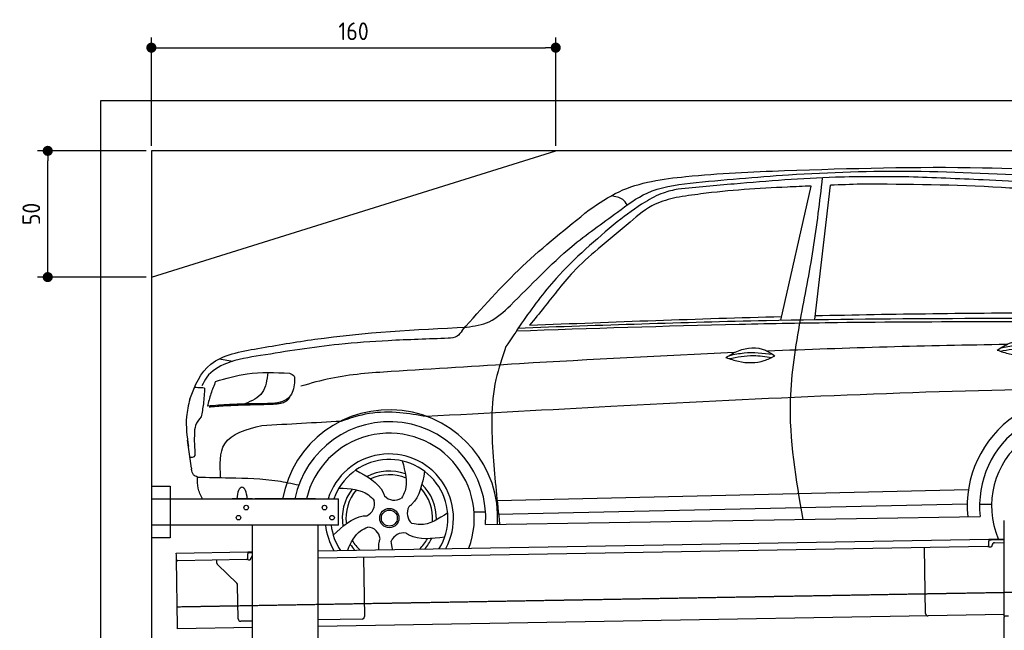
# Model space of a CAD drawing. Header units: millimetres. Extents: x 552 to 7231, y 5767 to 12236.
# Tile 4 of 7: x 552 to 4448, y 9817 to 12236. Entities that reach past the tile are written whole.
import ezdxf

# ---------------------------------------------------------------- set-up
doc = ezdxf.new("R2010")
doc.units = ezdxf.units.MM
doc.linetypes.add('GEN3', pattern=[6.25, 5, -1.25])
doc.layers.get('0').update_dxf_attribs({"lineweight": 25})
doc.layers.add('3', color=6, linetype='GEN3', lineweight=25)
doc.layers.add('4', color=3, linetype='Continuous', lineweight=25)
doc.layers.add('Car', color=10, linetype='Continuous')
doc.styles.get("Standard").update_dxf_attribs({"font": 'ISOCP.SHX'})
doc.dimstyles.new('GEN-ISO$0', dxfattribs={"dimscale": 20, "dimtxt": 3.5, "dimasz": 2, "dimexe": 2, "dimexo": 1, "dimgap": 1.5, "dimtad": 1, "dimdec": 1, "dimlfac": 0.1, "dimdsep": 46, "dimtxsty": 'Standard', "dimblk": 'PUNKT', "dimcen": 2, "dimclrd": 256, "dimclre": 256, "dimclrt": 2, "dimadec": 0, "dimazin": 0, "dimtp": 0.1, "dimtm": 0.1, "dimtfac": 0.71, "dimtdec": 1, "dimtmove": 2, "dimatfit": 3, "dimldrblk": 'PUNKT', "dimfxl": 1, "dimtolj": 1, "dimarcsym": 0})

# ---------------------------------------------------------------- blocks, each defined once
blk = doc.blocks.new('PUNKT')
at = {"layer": '4', "color": 0, "linetype": 'ByBlock'}
blk.add_line((-0.5, 0), (-1, 0), dxfattribs=at)
at = {"layer": '4', "color": 0, "linetype": 'ByBlock', "const_width": 0.5}
blk.add_lwpolyline([(-0.25, 0, 1), (0.25, 0, 1)], format="xyb", close=True, dxfattribs=at)
blk = doc.blocks.new('*D8')
at = {"layer": '4', "lineweight": -2, "transparency": 16777216}
for p, q in [((1052.8, 11715.9), (622.8, 11715.9)), ((662.8, 11255.9), (662.8, 11675.9)), ((1052.8, 11215.9), (622.8, 11215.9))]:
    blk.add_line(p, q, dxfattribs=at)
at = {"layer": 'Defpoints', "color": 0, "transparency": 16777216}
for p in [(662.8, 11715.9), (1072.8, 11715.9), (1072.8, 11215.9)]:
    blk.add_point(p, dxfattribs=at)
at = {"layer": '4', "lineweight": -2, "transparency": 16777216, "xscale": 40, "yscale": 40, "zscale": 40}
for p, rotation in [((662.8, 11715.9), 90), ((662.8, 11215.9), 270)]:
    blk.add_blockref('PUNKT', p, dxfattribs=dict(at, rotation=rotation))
at = {"layer": '4', "color": 2, "transparency": 16777216, "insert": (597.8, 11465.9), "char_height": 70, "attachment_point": 5, "rotation": 90}
blk.add_mtext('\\A1;50', dxfattribs=at)
blk = doc.blocks.new('*D9')
at = {"layer": '4', "lineweight": -2, "transparency": 16777216}
for p, q in [((1072.8, 11735.9), (1072.8, 12164.6)), ((2672.8, 11735.9), (2672.8, 12164.6)), ((1112.8, 12124.6), (2632.8, 12124.6))]:
    blk.add_line(p, q, dxfattribs=at)
at = {"layer": 'Defpoints', "color": 0, "transparency": 16777216}
for p in [(2672.8, 12124.6), (1072.8, 11715.9), (2672.8, 11715.9)]:
    blk.add_point(p, dxfattribs=at)
at = {"layer": '4', "lineweight": -2, "transparency": 16777216, "xscale": 40, "yscale": 40, "zscale": 40, "rotation": 180}
blk.add_blockref('PUNKT', (1072.8, 12124.6), dxfattribs=at)
at = {"layer": '4', "lineweight": -2, "transparency": 16777216, "xscale": 40, "yscale": 40, "zscale": 40}
blk.add_blockref('PUNKT', (2672.8, 12124.6), dxfattribs=at)
at = {"layer": '4', "color": 2, "transparency": 16777216, "insert": (1872.8, 12189.6), "char_height": 70, "attachment_point": 5}
blk.add_mtext('\\A1;160', dxfattribs=at)

msp = doc.modelspace()

# ---------------------------------------------------------------- linework, layer by layer
for p, q in [((872.77, 6015.9), (872.77, 11915.9)), ((872.77, 11915.9), (6472.77, 11915.9)), ((6272.78, 11715.9), (1072.77, 11715.9)), ((1072.77, 11715.9), (1072.77, 6265.9)), ((1072.77, 11215.9), (2672.77, 11715.9)), ((1072.77, 10388.02), (1147.77, 10388.02)), ((1147.77, 10388.02), (1147.77, 10183.02)), ((1072.77, 10338.02), (1812.77, 10338.02)), ((1472.77, 10338.02), (1392.77, 10338.02)), ((1472.77, 10338.02), (1482.77, 10338.02)), ((1722.77, 10338.02), (1482.77, 10338.02)), ((1722.77, 10338.02), (1732.77, 10338.02)), ((1732.77, 10338.02), (1812.77, 10338.02)), ((1812.77, 10233.02), (1812.77, 10338.02)), ((4447.57, 9872.48), (4447.57, 10252.48)), ((4447.57, 9872.48), (4447.57, 10252.48)), ((1812.77, 10233.02), (1072.77, 10233.02)), ((1472.77, 8708.02), (1472.77, 10233.02)), ((1732.77, 8013.02), (1732.77, 10233.02)), ((1147.77, 10183.02), (1072.77, 10183.02)), ((1732.77, 10132.07), (4386.09, 10178.39)), ((4386.09, 10178.39), (4396.09, 10178.56)), ((4386.09, 10178.39), (4386.23, 10170.39)), ((4396.16, 10174.56), (4386.16, 10174.39)), ((4386.52, 10153.39), (4386.23, 10170.39)), ((4396.09, 10178.56), (4445.89, 10179.43)), ((4447.57, 10175.46), (4396.16, 10174.56)), ((4381.61, 10148.3), (1732.77, 10102.07)), ((4136.19, 9883.98), (4131.65, 10143.94)), ((4389.13, 10147.43), (4394.13, 10147.52)), ((4399.04, 10152.61), (4399.02, 10153.61)), ((4408.85, 10163.78), (4447.57, 10164.46)), ((1171.58, 10122.28), (1454.03, 10127.21)), ((1171.72, 10114.28), (1171.58, 10122.28)), ((1172.01, 10097.28), (1171.72, 10114.28)), ((1176.67, 9830.32), (1172.01, 10097.28)), ((1449.56, 10097.12), (1177.1, 10092.37)), ((1332.28, 10083.22), (1332.08, 10095.07)), ((1454.03, 10127.21), (1464.03, 10127.38)), ((1454.03, 10127.21), (1454.17, 10119.21)), ((1464.1, 10123.38), (1454.1, 10123.21)), ((1454.47, 10102.21), (1454.17, 10119.21)), ((1457.08, 10096.26), (1462.07, 10096.34)), ((1464.03, 10127.38), (1472.77, 10127.53)), ((1472.77, 10123.53), (1464.1, 10123.38)), ((1466.99, 10101.43), (1466.97, 10102.43)), ((1911.99, 10105.2), (1916.07, 9871.23)), ((1410.76, 10003.36), (1335.34, 10076.2)), ((1416.15, 9862.51), (1413.81, 9996.34)), ((4146.36, 9874.16), (1732.77, 9832.03)), ((1906.25, 9861.06), (1732.77, 9858.03)), ((4447.57, 9879.41), (4146.36, 9874.16)), ((4447.57, 9872.48), (4447.57, 9869.48)), ((4463.57, 9872.48), (4447.57, 9872.48)), ((4447.57, 9872.48), (4447.57, 9869.48)), ((4463.57, 9872.48), (4447.57, 9872.48)), ((4447.57, 8072.48), (4447.57, 9869.48)), ((1176.81, 9822.32), (1176.67, 9830.32)), ((1472.77, 9827.49), (1176.81, 9822.32)), ((1472.77, 9853.49), (1426.32, 9852.68))]:
    msp.add_line(p, q)
for centre in [(1447.77, 10303.02), (1757.77, 10303.02), (1417.77, 10263.02), (1787.77, 10263.02)]:
    msp.add_circle(centre, 9)
for centre, radius, start, end in [((4381.53, 10153.3), 5, 271, 1), ((4389.04, 10152.43), 5, 214.23672, 271), ((4394.04, 10152.52), 5, 271, 1), ((4409.02, 10153.78), 10, 91, 181), ((1177.01, 10097.37), 5, 181, 271), ((1449.47, 10102.12), 5, 271, 1), ((1456.99, 10101.25), 5, 214.23672, 271), ((1461.99, 10101.34), 5, 271, 1), ((1476.97, 10102.6), 10, 114.78744, 181), ((1342.28, 10083.39), 10, 181, 226), ((1403.81, 9996.17), 10, 1, 46), ((1426.15, 9862.68), 10, 181, 271), ((1906.07, 9871.06), 10, 271, 1), ((4146.19, 9884.15), 10, 181, 271)]:
    msp.add_arc(centre, radius, start, end)
at = {"layer": '3'}
msp.add_line((1175.28, 9910.3), (6230.45, 9998.53), dxfattribs=at)
at = {"layer": 'Car'}
for p, q in [((3563.59, 11045.51), (3682.86, 11576.55)), ((3697.48, 11047.78), (3759.75, 11579.63)), ((1340.8, 10891.8), (1395.59, 10882.69)), ((1231.45, 10458.56), (1216.06, 10569.43)), ((2440.81, 10330.8), (4305.6, 10374.67)), ((2349.76, 10286.41), (2394.95, 10286.85)), ((2443, 10277.37), (4300.66, 10317.57)), ((4349.75, 10316.88), (4397.41, 10317.13)), ((2394.98, 10236.62), (4351.94, 10267.14))]:
    msp.add_line(p, q, dxfattribs=at)
for radius in [38.18, 31.57]:
    msp.add_circle((2014.31, 10261.48), radius, dxfattribs=at)
for centre, radius, start, end in [((4733.71, 10308.87), 433.14, 1.71303, 185.61146), ((2014.29, 10261.46), 429.01, 356.78001, 169.7199), ((4733.71, 10308.87), 384.05, 0.72819, 186.23839), ((2014.31, 10261.48), 381.48, 356.26335, 168.4257), ((4733.71, 10308.87), 336.4, 339.29742, 202.70258), ((2014.29, 10261.46), 336.4, 339.28761, 166.84483), ((2014.29, 10261.46), 254, 331.66205, 162.45711), ((2014.31, 10261.48), 231.91, 328.53872, 160.72843), ((2014.31, 10261.48), 186.23, 70.03526, 118.17302), ((2014.31, 10261.48), 171.52, 67.36219, 115.50791), ((2014.31, 10261.48), 186.23, 142.03458, 190.16313), ((2014.31, 10261.48), 171.52, 139.36246, 187.49767), ((2014.31, 10261.48), 171.52, 355.34898, 43.50218), ((2014.31, 10261.48), 186.23, 358.02322, 46.16834), ((1903.45, 10318.43), 52.29, 294.4441, 14.20291), ((2034.22, 10384.51), 52.29, 222.4441, 302.20291), ((2137.47, 10280.56), 52.29, 150.4441, 230.20291), ((2014.29, 10261.46), 254, 186.42847, 210.33795), ((2014.31, 10261.48), 231.91, 187.04915, 213.46128), ((1925.89, 10173.64), 52.29, 6.4441, 86.20291), ((2014.31, 10261.48), 171.52, 211.34942, 227.52812), ((2070.52, 10150.24), 52.29, 78.4441, 158.20291), ((2014.31, 10261.48), 171.52, 314.47188, 331.48839), ((2014.31, 10261.48), 186.23, 319.05916, 334.15554), ((2014.31, 10261.48), 186.23, 214.02213, 222.94084)]:
    msp.add_arc(centre, radius, start, end, dxfattribs=at)
msp.add_ellipse((1431.64, 10329.93), major_axis=(0.3, -53.82), ratio=0.3890204, start_param=1.7195537, end_param=4.559319, dxfattribs=at)
for points in [[(3578.36, 11638.18), (4361.41, 11649.09), (4976.01, 11619.19)], [(2805.41, 11482.12), (2923.58, 11554.19), (3187.71, 11614.04), (3578.36, 11638.18)], [(4069.34, 11612.83), (3779.42, 11611.29), (3379.2, 11584.63), (3157.06, 11564.58)], [(3640.7, 11046.88), (3691.59, 11325.74), (3728.64, 11609.44)], [(4895, 11509.12), (4757.54, 11553.3), (4364.11, 11600.83), (4069.34, 11612.83)], [(2319.8, 11017.49), (2409.31, 11039.12), (2493.37, 11103.95), (2736.41, 11337.34), (2916.81, 11473.21), (3034.18, 11548.98), (3204.6, 11588.53)], [(2955.99, 11501.97), (2937.8, 11523.16), (2891.8, 11537.65)], [(3157.06, 11564.58), (3098.06, 11548.95), (3026.68, 11513.35), (2916.37, 11435.25)], [(3149.14, 11531.21), (3066.65, 11504.87), (2967.29, 11434.14), (2840.21, 11327.53)], [(2302.58, 11004.77), (2541.2, 11258.76), (2805.41, 11482.12)], [(2916.37, 11435.25), (2674, 11210.09), (2537.6, 11032.93), (2475.85, 10940.68)], [(2840.21, 11327.53), (2741.84, 11236.02), (2677.5, 11160.02), (2626.9, 11096.21), (2569.59, 11025.64)], [(2517.25, 11002.96), (3398.95, 11029.59), (3787.56, 11036.41), (4983.54, 11038.53)], [(2520.83, 11014.23), (3506.11, 11044.37), (5076.24, 11051.72)], [(3651.55, 10256.21), (3601.72, 10729.52), (3640.7, 11046.88)], [(2302.58, 11004.77), (2282.1, 10981.82), (2247.74, 10973.5)], [(2247.74, 10973.5), (2009.91, 10963.98), (1815.07, 10949.44), (1504.85, 10905.02)], [(4419.32, 10926.7), (4468.68, 10953.96), (4575.13, 10956.08), (4612.9, 10933.63)], [(2475.85, 10940.68), (2436.21, 10809.92), (2425.15, 10504.38), (2450.72, 10237.49)], [(3346.24, 10897.11), (3395.6, 10924.37), (3502.05, 10926.48), (3539.82, 10904.03)], [(1504.85, 10905.02), (1370.41, 10873.87), (1291.78, 10819.27), (1272.96, 10785.06)], [(1326.99, 10802.67), (1451.4, 10833.1), (1619.52, 10835.47)], [(1533.13, 10838.29), (1511.8, 10758.62), (1442.95, 10713.35)], [(1619.52, 10835.47), (1637.38, 10823.91), (1639.44, 10804.72)], [(2021.66, 10841.66), (1782.92, 10814.63), (1664.66, 10784.23)], [(1326.99, 10802.67), (1308.36, 10754.04), (1294.76, 10704.85)], [(1639.44, 10804.72), (1622.47, 10745.41), (1601.66, 10727.86), (1560.7, 10716.65), (1503.24, 10714.22)], [(1283.64, 10776.58), (1256.32, 10777.99), (1242.82, 10778.12)], [(1283.64, 10776.58), (1278.52, 10713.83), (1269.74, 10661.98)], [(1225.07, 10731.92), (1211.89, 10662.67), (1219.42, 10545.19)], [(1503.24, 10714.22), (1381.47, 10711.18), (1294.76, 10704.85)], [(1622.43, 10745.37), (1608.71, 10725.31), (1590.39, 10717.09), (1577.67, 10714.14), (1560.59, 10712.35), (1545.7, 10711.34)], [(1323.26, 10702.65), (1312.59, 10701.79), (1301.99, 10700.9)], [(1545.7, 10711.34), (1473.05, 10709.44), (1396.91, 10707.14), (1357.11, 10704.76), (1323.26, 10702.65)], [(1824.03, 10645.97), (1934.51, 10676.52), (2056.27, 10679.75), (2160.72, 10664.7)], [(1269.74, 10661.98), (1247.9, 10628.68), (1243.04, 10592.68)], [(1243.04, 10592.68), (1244.44, 10532.18), (1241.02, 10504.43), (1225.51, 10501.35)], [(1255.82, 10423.61), (1239.31, 10433.3), (1231.98, 10455.46)], [(2245.27, 10282.48), (2135.71, 10235.56), (2104.01, 10240.39)]]:
    msp.add_spline(points, degree=3, dxfattribs=at)
for points, knots in [([(3204.6, 11588.53), (3334.38, 11600.59), (3626.99, 11627.79), (4099.81, 11642.33), (4502.14, 11620.93), (4746.17, 11609.73), (4803.98, 11603.92)], [0, 0, 0, 0, 391.0411305, 881.6519066, 1416.3661132, 1602.4044522, 1602.4044522, 1602.4044522, 1602.4044522]), ([(3682.86, 11576.55), (3651.62, 11575.25), (3506.04, 11568.84), (3327.45, 11558.16), (3181.72, 11536.14), (3149.14, 11531.21)], [197.2565359, 197.2565359, 197.2565359, 197.2565359, 291.0634521, 634.2851498, 733.1221344, 733.1221344, 733.1221344, 733.1221344]), ([(4562.78, 11560.62), (4521.01, 11565.28), (4293.33, 11581.56), (4065.64, 11582.98), (3879.94, 11584.13)], [637.56261, 637.56261, 637.56261, 637.56261, 763.5499019, 1320.8101244, 1320.8101244, 1320.8101244, 1320.8101244]), ([(1494.38, 10933.35), (1569.17, 10946.27), (1842.04, 10993.41), (2118.76, 11008.16), (2319.8, 11017.49)], [0, 0, 0, 0, 227.5687227, 830.2991199, 830.2991199, 830.2991199, 830.2991199]), ([(4432.79, 10935.21), (4452.21, 10939.49), (4508.46, 10950.99), (4565.83, 10944.74), (4603.4, 10940.13)], [7.5765301, 7.5765301, 7.5765301, 7.5765301, 52.5445316, 137.6592373, 137.6592373, 137.6592373, 137.6592373]), ([(1225.07, 10731.92), (1244.22, 10787.88), (1296.19, 10898.52), (1424.68, 10921.1), (1494.38, 10933.35)], [67.5615512, 67.5615512, 67.5615512, 67.5615512, 233.5736576, 430.399521, 430.399521, 430.399521, 430.399521]), ([(3379.38, 10916.9), (3096.06, 10904.51), (2643.34, 10880.38), (2191.02, 10852.21), (2021.66, 10841.66)], [1993.3317315, 1993.3317315, 1993.3317315, 1993.3317315, 2843.9127957, 3352.9930837, 3352.9930837, 3352.9930837, 3352.9930837]), ([(3359.71, 10905.61), (3379.13, 10909.89), (3435.37, 10921.4), (3492.75, 10915.14), (3530.32, 10910.54)], [7.5765301, 7.5765301, 7.5765301, 7.5765301, 52.5445316, 137.6592373, 137.6592373, 137.6592373, 137.6592373]), ([(4419.32, 10926.7), (4435.49, 10921.07), (4483.93, 10904.9), (4554.8, 10904), (4599.07, 10926.58), (4612.9, 10933.63)], [5.2085778, 5.2085778, 5.2085778, 5.2085778, 44.1985824, 121.4550205, 156.5516596, 156.5516596, 156.5516596, 156.5516596]), ([(4431.13, 10922.74), (4463.38, 10928.71), (4519.81, 10939.15), (4576.37, 10931.3), (4600.62, 10927.43)], [0, 0, 0, 0, 73.8786926, 129.2826464, 129.2826464, 129.2826464, 129.2826464]), ([(3346.24, 10897.11), (3362.41, 10891.48), (3410.85, 10875.3), (3481.72, 10874.4), (3525.99, 10896.98), (3539.82, 10904.03)], [5.2085778, 5.2085778, 5.2085778, 5.2085778, 44.1985824, 121.4550205, 156.5516596, 156.5516596, 156.5516596, 156.5516596]), ([(3358.05, 10893.14), (3390.3, 10899.11), (3446.73, 10909.56), (3503.29, 10901.71), (3527.54, 10897.84)], [0, 0, 0, 0, 73.8786926, 129.2826464, 129.2826464, 129.2826464, 129.2826464]), ([(2160.72, 10664.7), (2403.95, 10678.16), (3201.23, 10721.72), (4199.72, 10771.31), (4955.55, 10776.89), (5156.52, 10778.38)], [651.3566866, 651.3566866, 651.3566866, 651.3566866, 1382.1688513, 3046.7156927, 3649.598352, 3649.598352, 3649.598352, 3649.598352]), ([(2065.67, 10487.63), (2076.82, 10446.07), (2091.1, 10392.89), (2068.19, 10349.48), (2062.08, 10340.27)], [0, 0, 0, 0, 119.1791326, 152.5469721, 152.5469721, 152.5469721, 152.5469721]), ([(1881.34, 10451.51), (1925.97, 10427.08), (1975.2, 10400.14), (1994.07, 10353.7), (1995.63, 10349.22)], [0, 0, 0, 0, 140.8622067, 155.3882995, 155.3882995, 155.3882995, 155.3882995]), ([(2153.96, 10446.63), (2144.51, 10396.64), (2134.1, 10341.47), (2095.74, 10309.16), (2091.95, 10306.29)], [0, 0, 0, 0, 140.8622067, 155.4442611, 155.4442611, 155.4442611, 155.4442611]), ([(1275.33, 10338.02), (1268.04, 10351.75), (1254.38, 10378.66), (1255.35, 10408.89), (1255.82, 10423.61)], [3.6079884, 3.6079884, 3.6079884, 3.6079884, 49.3442295, 92.772447, 92.772447, 92.772447, 92.772447]), ([(1255.82, 10423.61), (1298.05, 10422.71), (1403.76, 10420.45), (1538.54, 10417.46), (1628.48, 10399.01), (1656.1, 10392.79)], [0, 0, 0, 0, 126.8428352, 317.4538295, 402.2892219, 402.2892219, 402.2892219, 402.2892219]), ([(1815.06, 10380.21), (1858.03, 10377.98), (1913.05, 10375.13), (1947.27, 10339.88), (1954.15, 10331.2)], [0, 0, 0, 0, 119.1791326, 152.6274313, 152.6274313, 152.6274313, 152.6274313]), ([(1792.45, 10193.75), (1829.48, 10228.64), (1870.33, 10267.15), (1920.35, 10270.74), (1925.1, 10270.84)], [0, 0, 0, 0, 140.8622067, 155.4424607, 155.4424607, 155.4424607, 155.4424607]), ([(1849.74, 10134.11), (1862.39, 10165.11), (1882.21, 10203.89), (1918.98, 10221.95), (1929.36, 10225.81)], [25.3234716, 25.3234716, 25.3234716, 25.3234716, 119.1791326, 152.6166337, 152.6166337, 152.6166337, 152.6166337]), ([(1973.3, 10136.27), (1972.47, 10146.2), (1972.89, 10160.71), (1976.44, 10175.04), (1977.83, 10179.62)], [109.7672321, 109.7672321, 109.7672321, 109.7672321, 140.8622067, 155.5316538, 155.5316538, 155.5316538, 155.5316538]), ([(2027.4, 10137.22), (2027.33, 10137.47), (2024.35, 10147.73), (2023.15, 10158.83), (2021.97, 10169.65)], [118.3674644, 118.3674644, 118.3674644, 118.3674644, 119.1791326, 151.2847083, 151.2847083, 151.2847083, 151.2847083]), ([(2233.55, 10185.84), (2183.09, 10179.38), (2127.38, 10172.23), (2084.78, 10198.76), (2080.85, 10201.5)], [0, 0, 0, 0, 140.8622067, 155.5326195, 155.5326195, 155.5326195, 155.5326195])]:
    msp.add_open_spline(points, degree=3, knots=knots, dxfattribs=at)
for points in [[(3879.94, 11584.13), (3839.88, 11582.66), (3799.82, 11581.18), (3759.75, 11579.63)], [(3699.29, 11063.26), (4009.56, 11070.43), (4319.92, 11073.94), (4630.27, 11075.1)], [(2569.59, 11025.64), (2901.97, 11038.41), (3234.35, 11051.19), (3566.84, 11059.98)], [(4456.97, 10948.76), (4141.45, 10944.56), (3825.99, 10935.28), (3510.64, 10922.44)], [(1510.4, 10628.43), (1614.95, 10634.28), (1719.49, 10640.13), (1824.03, 10645.97)], [(1231.45, 10458.56), (1231.63, 10457.52), (1231.8, 10456.49), (1231.98, 10455.46)], [(1700.41, 10382.48), (1700.42, 10382.48), (1700.43, 10382.48), (1700.44, 10382.47)]]:
    msp.add_open_spline(points, degree=3, dxfattribs=at)
at = {"layer": 'Car', "end_tangent": (0.9998655, 0.0164025)}
msp.add_spline([(1346.58, 10421.67), (1362.87, 10555.53), (1510.4, 10628.43)], degree=3, dxfattribs=at)

# ---------------------------------------------------------------- dimensions: what is measured, and where the dimension line sits
at = {"layer": '4'}
dim = msp.add_linear_dim(base=(2672.77, 12124.58), p1=(1072.77, 11715.9), p2=(2672.77, 11715.9), dimstyle='GEN-ISO$0', dxfattribs=at)
dim.commit()
dim.dimension.update_dxf_attribs({"geometry": '*D9', "text_midpoint": (1872.77, 12189.58)})
dim = msp.add_linear_dim(base=(662.77, 11715.9), p1=(1072.77, 11215.9), p2=(1072.77, 11715.9), angle=90, dimstyle='GEN-ISO$0', dxfattribs=at)
dim.commit()
dim.dimension.update_dxf_attribs({"geometry": '*D8', "text_midpoint": (597.77, 11465.9)})

doc.saveas('drawing.dxf')
